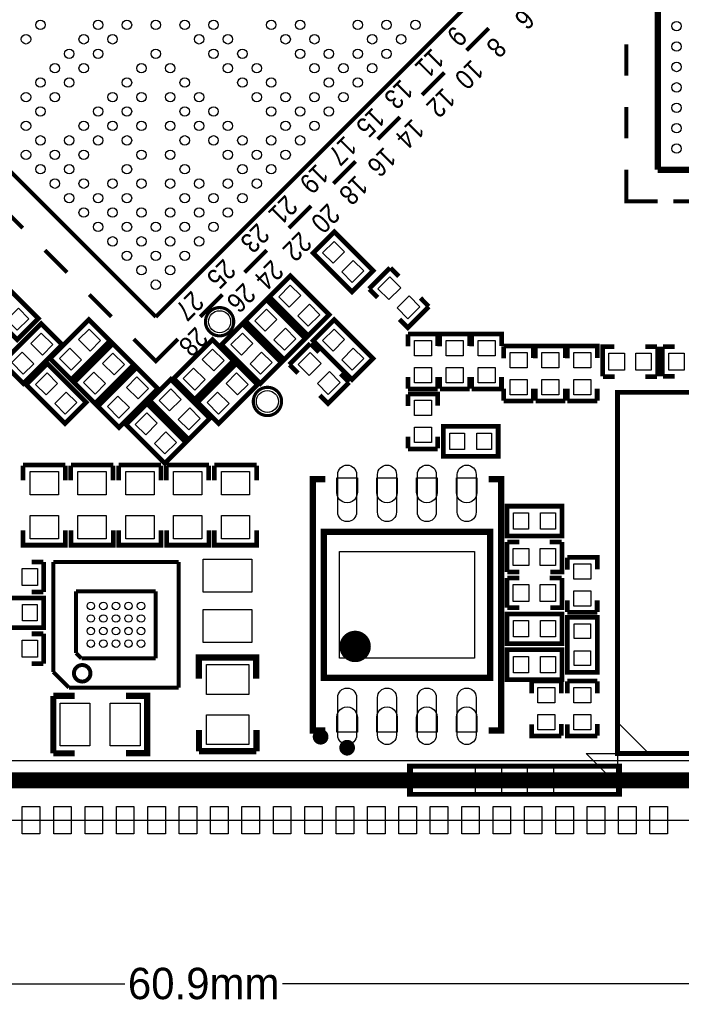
# Model space of a CAD drawing. Extents: x -7 to 161, y -5 to 58.
# Tile 3 of 13: x 25 to 46, y -5 to 26. Entities that reach past the tile are written whole.
import ezdxf

# ---------------------------------------------------------------- set-up
doc = ezdxf.new("R2010")
doc.units = 0
doc.header["$MEASUREMENT"] = 0
doc.layers.get('0').update_dxf_attribs({"linetype": 'CONTINUOUS'})
doc.layers.get('Defpoints').update_dxf_attribs({"linetype": 'CONTINUOUS'})
for name, color, linetype in [('BG_OUTLINE', 6, 'CONTINUOUS'), ('BG_SILKSCREEN_TOP', 7, 'CONTINUOUS'), ('PG_SILKSCREEN_TOP', 7, 'CONTINUOUS'), ('PIN_TOP', 3, 'CONTINUOUS')]:
    doc.layers.add(name, color=color, linetype=linetype)
doc.dimstyles.get("Standard").update_dxf_attribs({"dimtxt": 0.18, "dimasz": 0.18, "dimexe": 0.18, "dimexo": 0.0625, "dimgap": 0.09, "dimtad": 0, "dimtih": 1, "dimtoh": 1, "dimdec": 4, "dimzin": 0, "dimdsep": 46, "dimtxsty": 'STANDARD', "dimcen": 0.09, "dimadec": 0, "dimazin": 0, "dimtfac": 1, "dimtdec": 4, "dimtofl": 0, "dimtmove": 0, "dimatfit": 3, "dimfxl": 1, "dimtolj": 1, "dimtzin": 0, "dimarcsym": 0})

# ---------------------------------------------------------------- blocks, each defined once
blk = doc.blocks.new('*D9')
at = {"color": 0, "linetype": 'Continuous', "lineweight": -2, "transparency": 16777216}
for p, q in [((0.508, 0.446), (0.508, -4.879)), ((61.468, 0.446), (61.468, -4.879)), ((3.508, -4.699), (28.481, -4.699)), ((58.468, -4.699), (33.495, -4.699))]:
    blk.add_line(p, q, dxfattribs=at)
at = {"color": 0, "linetype": 'Continuous', "transparency": 16777216}
for points in [[(3.508, -4.199), (3.508, -5.199), (0.508, -4.699)], [(58.468, -4.199), (58.468, -5.199), (61.468, -4.699)]]:
    blk.add_solid(points, dxfattribs=at)
at = {"layer": 'Defpoints', "color": 0, "linetype": 'Continuous', "transparency": 16777216}
for p in [(0.508, 0.508), (61.468, 0.508), (61.468, -4.699)]:
    blk.add_point(p, dxfattribs=at)
at = {"color": 0, "linetype": 'Continuous', "transparency": 16777216, "insert": (30.988, -4.699), "char_height": 1, "attachment_point": 5}
blk.add_mtext('\\A1;60.9mm', dxfattribs=at)

msp = doc.modelspace()

# ---------------------------------------------------------------- linework, layer by layer
at = {"layer": 'BG_OUTLINE'}
msp.add_lwpolyline([(0.508, 0.508), (61.468, 0.508), (61.468, 47.244), (0.508, 47.244), (0.508, 0.508)], dxfattribs=at)
at = {"layer": 'BG_SILKSCREEN_TOP', "const_width": 0.508}
msp.add_lwpolyline([(1.778, 1.778), (60.198, 1.778), (60.198, 45.974), (1.778, 45.974), (1.778, 1.778)], dxfattribs=at)
at = {"layer": 'BG_SILKSCREEN_TOP'}
msp.add_lwpolyline([(2.413, 2.413), (59.563, 2.413), (59.563, 45.339), (2.413, 45.339), (2.413, 2.413)], dxfattribs=at)
at = {"layer": 'PG_SILKSCREEN_TOP'}
for points, const_width in [([(45.45559, 21.22043), (45.45559, 36.22065)], 0.1999), ([(29.464, 16.53692), (16.02892, 29.972)], 0.127), ([(42.61282, 29.68549), (29.464, 16.53692)], 0.127), ([(40.07079, 25.72944), (39.36365, 25.0223)], 0.127), ([(44.45559, 24.22042), (44.45559, 25.22042)], 0.127), ([(38.65651, 24.31517), (37.94938, 23.60803)], 0.127), ([(44.45559, 22.22043), (44.45559, 23.22043)], 0.127), ([(37.24224, 22.90089), (36.53511, 22.19376)], 0.127), ([(35.82797, 21.48662), (35.12083, 20.77949)], 0.127), ([(45.45559, 20.22043), (44.45559, 20.22043), (44.45559, 21.22043)], 0.127), ([(55.45557, 21.22043), (45.45559, 21.22043)], 0.1999), ([(24.5143, 20.07235), (25.22144, 19.36521)], 0.127), ([(34.4137, 20.07235), (33.70656, 19.36521)], 0.127), ([(45.95546, 20.22043), (46.95546, 20.22043)], 0.127), ([(35.20313, 19.1897), (36.38753, 18.00504), (35.71596, 17.33347), (34.47847, 18.57096), (35.15004, 19.24253), (35.20313, 19.1897)], 0.15011), ([(25.92857, 18.65808), (26.63546, 17.95094)], 0.127), ([(32.99943, 18.65808), (32.29254, 17.95094)], 0.127), ([(33.80613, 17.7927), (34.99053, 16.60804), (34.31896, 15.93647), (33.08147, 17.17396), (33.75304, 17.84553), (33.80613, 17.7927)], 0.15011), ([(36.92804, 18.09953), (36.25647, 17.42796)], 0.15011), ([(37.20414, 17.82572), (36.93897, 18.0909)], 0.15011), ([(24.99487, 15.8623), (23.81047, 17.04696), (24.48204, 17.71853), (25.71953, 16.48104), (25.04796, 15.80947), (24.99487, 15.8623)], 0.15011), ([(27.34259, 17.24381), (28.04973, 16.53692)], 0.127), ([(31.58541, 17.24381), (30.87827, 16.53692)], 0.127), ([(36.53257, 17.15389), (36.26739, 17.41907)], 0.15011), ([(33.04413, 17.0307), (34.22853, 15.84604), (33.55696, 15.17447), (32.31947, 16.41196), (32.99104, 17.08353), (33.04413, 17.0307)], 0.15011), ([(38.16553, 16.86204), (37.49396, 16.19047), (37.22878, 16.45539)], 0.15011), ([(38.15867, 16.87119), (37.89375, 17.13611)], 0.15011), ([(24.6253, 15.13713), (25.80996, 16.32153), (26.48153, 15.64996), (25.24404, 14.41247), (24.57247, 15.08404), (24.6253, 15.13713)], 0.15011), ([(26.1493, 15.26413), (27.33396, 16.44853), (28.00553, 15.77696), (26.76804, 14.53947), (26.09647, 15.21104), (26.1493, 15.26413)], 0.15011), ([(32.74187, 14.4653), (31.55747, 15.64996), (32.22904, 16.32153), (33.46653, 15.08404), (32.79496, 14.41247), (32.74187, 14.4653)], 0.15011), ([(35.66287, 14.5923), (34.47847, 15.77696), (35.15004, 16.44853), (36.38753, 15.21104), (35.71596, 14.53947), (35.66287, 14.5923)], 0.15011), ([(37.4965, 15.97685), (37.4965, 15.60195)], 0.15011), ([(37.49802, 15.98803), (38.44798, 15.98803), (38.44798, 15.61313)], 0.15011), ([(38.5125, 15.97685), (38.5125, 15.60195)], 0.15011), ([(38.51402, 15.98803), (39.46398, 15.98803), (39.46398, 15.61313)], 0.15011), ([(39.5285, 15.97685), (39.5285, 15.60195)], 0.15011), ([(39.53002, 15.98803), (40.47998, 15.98803), (40.47998, 15.61313)], 0.15011), ([(26.9113, 14.50213), (28.09596, 15.68653), (28.76753, 15.01496), (27.53004, 13.77747), (26.85847, 14.44904), (26.9113, 14.50213)], 0.15011), ([(30.17114, 15.82979), (29.464, 15.12265), (28.75686, 15.82979)], 0.127), ([(31.8897, 15.08887), (30.70504, 13.90447), (30.03347, 14.57604), (31.27096, 15.81353), (31.94253, 15.14196), (31.8897, 15.08887)], 0.15011), ([(34.38804, 15.68653), (33.71647, 15.01496)], 0.15011), ([(34.66414, 15.41272), (34.39897, 15.6779)], 0.15011), ([(40.54602, 15.60703), (41.49598, 15.60703), (41.49598, 15.23213)], 0.15011), ([(41.56202, 15.60703), (42.51198, 15.60703), (42.51198, 15.23213)], 0.15011), ([(42.57802, 15.60703), (43.52798, 15.60703), (43.52798, 15.23213)], 0.15011), ([(40.5445, 15.59585), (40.5445, 15.22095)], 0.15011), ([(41.5605, 15.5956), (41.5605, 15.22095)], 0.15011), ([(42.5765, 15.5956), (42.5765, 15.22095)], 0.15011), ([(43.70197, 14.63802), (43.70197, 15.58798), (44.07687, 15.58798)], 0.15011), ([(45.06316, 15.58646), (45.43806, 15.58646)], 0.15011), ([(45.45203, 14.63802), (45.45203, 15.58798)], 0.15011), ([(45.60697, 15.58798), (45.60697, 14.63802)], 0.15011), ([(45.99584, 15.5895), (45.62094, 15.5895)], 0.15011), ([(26.51887, 13.1953), (25.33447, 14.37996), (26.00604, 15.05153), (27.24353, 13.81404), (26.57196, 13.14247), (26.51887, 13.1953)], 0.15011), ([(30.8483, 13.86713), (32.03296, 15.05153), (32.70453, 14.37996), (31.46704, 13.14247), (30.79547, 13.81404), (30.8483, 13.86713)], 0.15011), ([(33.99257, 14.74089), (33.72739, 15.00607)], 0.15011), ([(29.4767, 14.19987), (28.29204, 13.01547), (27.62047, 13.68704), (28.85796, 14.92453), (29.52953, 14.25296), (29.4767, 14.19987)], 0.15011), ([(35.61867, 14.45819), (35.35375, 14.72311)], 0.15011), ([(29.99613, 14.4907), (31.18053, 13.30604), (30.50896, 12.63447), (29.27147, 13.87196), (29.94304, 14.54353), (29.99613, 14.4907)], 0.15011), ([(35.62553, 14.44904), (34.95396, 13.77747), (34.68878, 14.04239)], 0.15011), ([(37.4965, 14.62684), (37.4965, 14.25194)], 0.15011), ([(38.44646, 14.62684), (38.44646, 14.25194)], 0.15011), ([(38.5125, 14.62684), (38.5125, 14.25194)], 0.15011), ([(39.46246, 14.62684), (39.46246, 14.25194)], 0.15011), ([(39.5285, 14.62684), (39.5285, 14.25194)], 0.15011), ([(40.47846, 14.62684), (40.47846, 14.25194)], 0.15011), ([(43.71315, 14.6365), (44.08805, 14.6365)], 0.15011), ([(45.06316, 14.6365), (45.43806, 14.6365)], 0.15011), ([(45.99584, 14.63954), (45.62094, 14.63954)], 0.15011), ([(37.4965, 14.0716), (37.4965, 13.69695)], 0.15011), ([(37.49802, 14.23797), (38.44798, 14.23797)], 0.15011), ([(37.49802, 14.08303), (38.44798, 14.08303), (38.44798, 13.70813)], 0.15011), ([(38.51402, 14.23797), (39.46398, 14.23797)], 0.15011), ([(39.53002, 14.23797), (40.47998, 14.23797)], 0.15011), ([(40.5445, 14.24584), (40.5445, 13.87094)], 0.15011), ([(41.49446, 14.24584), (41.49446, 13.87094)], 0.15011), ([(41.5605, 14.24584), (41.5605, 13.87069)], 0.15011), ([(42.51046, 14.2461), (42.51046, 13.87094)], 0.15011), ([(42.5765, 14.24584), (42.5765, 13.87069)], 0.15011), ([(43.52646, 14.2461), (43.52646, 13.87094)], 0.15011), ([(57.17311, 2.63195), (57.17311, 14.13205), (44.17289, 14.13205), (44.17289, 2.63195), (57.17311, 2.63195)], 0.15189), ([(29.23413, 13.7287), (30.41853, 12.54404), (29.74696, 11.87247), (28.50947, 13.10996), (29.18104, 13.78153), (29.23413, 13.7287)], 0.15011), ([(40.54602, 13.85697), (41.49598, 13.85697)], 0.15011), ([(41.56202, 13.85697), (42.51198, 13.85697)], 0.15011), ([(42.57802, 13.85697), (43.52798, 13.85697)], 0.15011), ([(38.6969, 13.04798), (40.37203, 13.04798), (40.37203, 12.09802), (38.62197, 12.09802), (38.62197, 13.04798), (38.6969, 13.04798)], 0.15011), ([(37.4965, 12.72184), (37.4965, 12.34669)], 0.15011), ([(38.44646, 12.7221), (38.44646, 12.34694)], 0.15011), ([(37.49802, 12.33297), (38.44798, 12.33297)], 0.15011), ([(25.2283, 11.80109), (25.2283, 11.32611)], 0.15011), ([(25.23312, 11.81608), (26.58288, 11.81608)], 0.15011), ([(26.57831, 11.32611), (26.57831, 11.80109)], 0.15011), ([(26.7523, 11.80109), (26.7523, 11.32611)], 0.15011), ([(26.75712, 11.81608), (28.10688, 11.81608)], 0.15011), ([(28.10231, 11.32611), (28.10231, 11.80109)], 0.15011), ([(28.2763, 11.80109), (28.2763, 11.32611)], 0.15011), ([(28.28112, 11.81608), (29.63088, 11.81608)], 0.15011), ([(29.62631, 11.32611), (29.62631, 11.80109)], 0.15011), ([(29.8003, 11.80109), (29.8003, 11.32611)], 0.15011), ([(29.80512, 11.81608), (31.15488, 11.81608)], 0.15011), ([(31.15031, 11.32611), (31.15031, 11.80109)], 0.15011), ([(31.3243, 11.80109), (31.3243, 11.32611)], 0.15011), ([(31.32912, 11.81608), (32.67888, 11.81608)], 0.15011), ([(32.67431, 11.32611), (32.67431, 11.80109)], 0.15011), ([(34.86506, 3.36601), (34.46501, 3.36601), (34.46501, 11.36599), (34.86506, 11.36599)], 0.1999), ([(40.06494, 3.36601), (40.46499, 3.36601), (40.46499, 11.36599), (40.06494, 11.36599)], 0.1999), ([(40.7289, 10.50798), (42.40403, 10.50798), (42.40403, 9.55802), (40.65397, 9.55802), (40.65397, 10.50798), (40.7289, 10.50798)], 0.15011), ([(25.23312, 9.7409), (25.23312, 9.26592), (26.58288, 9.26592), (26.58288, 9.7409)], 0.15011), ([(26.75712, 9.7409), (26.75712, 9.26592), (28.10688, 9.26592), (28.10688, 9.7409)], 0.15011), ([(28.28112, 9.7409), (28.28112, 9.26592), (29.63088, 9.26592), (29.63088, 9.7409)], 0.15011), ([(29.80512, 9.7409), (29.80512, 9.26592), (31.15488, 9.26592), (31.15488, 9.7409)], 0.15011), ([(31.32912, 9.7409), (31.32912, 9.26592), (32.67888, 9.26592), (32.67888, 9.7409)], 0.15011), ([(40.11498, 5.04088), (34.81502, 5.04088), (34.81502, 9.69112), (40.11498, 9.69112), (40.11498, 5.04088)], 0.1999), ([(40.65397, 9.36498), (40.65397, 8.41502)], 0.15011), ([(41.04284, 9.3665), (40.66794, 9.3665)], 0.15011), ([(42.39285, 9.3665), (42.01795, 9.3665)], 0.15011), ([(42.40403, 9.36498), (42.40403, 8.41502), (42.02913, 8.41502)], 0.15011), ([(25.50516, 8.72846), (25.88006, 8.72846)], 0.15011), ([(25.89403, 7.78002), (25.89403, 8.72998)], 0.15011), ([(26.194, 8.731), (30.194, 8.731)], 0.127), ([(26.194, 5.23088), (26.194, 8.731)], 0.127), ([(30.194, 8.731), (30.194, 4.731)], 0.127), ([(42.5765, 8.86485), (42.5765, 8.48995)], 0.15011), ([(42.57802, 8.87603), (43.52798, 8.87603), (43.52798, 8.50113)], 0.15011), ([(41.04284, 8.41654), (40.66794, 8.41654)], 0.15011), ([(40.65397, 8.22198), (40.65397, 7.27202)], 0.15011), ([(41.04284, 8.2235), (40.66794, 8.2235)], 0.15011), ([(42.39285, 8.2235), (42.01795, 8.2235)], 0.15011), ([(42.40403, 8.22198), (42.40403, 7.27202), (42.02913, 7.27202)], 0.15011), ([(25.50516, 7.7785), (25.88006, 7.7785)], 0.15011), ([(26.924, 7.80136), (29.464, 7.80136)], 0.127), ([(26.924, 5.83387), (26.924, 7.80136)], 0.127), ([(29.464, 7.80136), (29.464, 5.66064)], 0.127), ([(24.2189, 7.58698), (25.89403, 7.58698), (25.89403, 6.63702), (24.14397, 6.63702), (24.14397, 7.58698), (24.2189, 7.58698)], 0.15011), ([(42.5765, 7.51484), (42.5765, 7.13994)], 0.15011), ([(43.52646, 7.51484), (43.52646, 7.13994)], 0.15011), ([(41.04284, 7.27354), (40.66794, 7.27354)], 0.15011), ([(40.7289, 7.07898), (42.40403, 7.07898), (42.40403, 6.12902), (40.65397, 6.12902), (40.65397, 7.07898), (40.7289, 7.07898)], 0.15011), ([(42.57802, 7.12597), (43.52798, 7.12597)], 0.15011), ([(42.57802, 5.2959), (42.57802, 6.97103), (43.52798, 6.97103), (43.52798, 5.22097), (42.57802, 5.22097), (42.57802, 5.2959)], 0.15011), ([(25.50516, 6.44246), (25.88006, 6.44246)], 0.15011), ([(25.89403, 5.49402), (25.89403, 6.44398)], 0.15011), ([(40.7289, 5.93598), (42.40403, 5.93598), (42.40403, 4.98602), (40.65397, 4.98602), (40.65397, 5.93598), (40.7289, 5.93598)], 0.15011), ([(27.09672, 5.6609), (26.924, 5.83387)], 0.127), ([(29.464, 5.66064), (27.09672, 5.6609)], 0.127), ([(32.6644, 5.01599), (32.6644, 5.69112), (30.8356, 5.69112), (30.8356, 5.01599)], 0.1999), ([(25.50516, 5.4925), (25.88006, 5.4925)], 0.15011), ([(26.69388, 4.731), (26.194, 5.23088)], 0.127), ([(30.194, 4.731), (26.69388, 4.731)], 0.127), ([(42.38498, 4.93903), (41.43502, 4.93903)], 0.15011), ([(41.43654, 4.55016), (41.43654, 4.92506)], 0.15011), ([(42.3865, 4.55016), (42.3865, 4.92506)], 0.15011), ([(43.52798, 4.93903), (42.57802, 4.93903)], 0.15011), ([(42.57954, 4.55016), (42.57954, 4.92506)], 0.15011), ([(43.5295, 4.55016), (43.5295, 4.92506)], 0.15011), ([(26.87447, 4.46608), (26.19908, 4.46608)], 0.1999), ([(26.19908, 4.46608), (26.19908, 2.63728)], 0.1999), ([(28.51099, 2.6416), (29.18612, 2.6416), (29.18612, 4.4704), (28.51099, 4.4704)], 0.1999), ([(30.83992, 3.37947), (30.83992, 2.70408)], 0.1999), ([(32.66872, 2.70408), (32.66897, 3.37922)], 0.1999), ([(42.38498, 3.18897), (41.43502, 3.18897), (41.43502, 3.56387)], 0.15011), ([(42.3865, 3.20015), (42.3865, 3.57505)], 0.15011), ([(43.52798, 3.18897), (42.57802, 3.18897), (42.57802, 3.56387)], 0.15011), ([(43.5295, 3.20015), (43.5295, 3.57505)], 0.15011), ([(26.19908, 2.63728), (26.87422, 2.63703)], 0.1999), ([(30.83992, 2.70408), (32.66872, 2.70408)], 0.1999), ([(37.54399, 2.22809), (44.24401, 2.22809), (44.24401, 1.32791), (37.54399, 1.32791), (37.54399, 2.22809)], 0.15011)]:
    msp.add_lwpolyline(points, dxfattribs=dict(at, const_width=const_width))
for points, const_width in [([(31.94609, 16.383, 1), (31.04591, 16.383, 1), (31.94609, 16.383)], 0.10008), ([(33.47009, 13.843, 1), (32.56991, 13.843, 1), (33.47009, 13.843)], 0.10008), ([(36.06495, 6.04088, 0.999964), (35.56508, 6.04114, 1.000036), (36.06495, 6.04088)], 0.50013), ([(27.38069, 5.18643, 1), (26.85542, 5.18643, 1), (27.38069, 5.18643)], 0.127), ([(34.84016, 3.16611, 1.000135), (34.58972, 3.16586, 0.999865), (34.84016, 3.16611)], 0.24994), ([(35.68497, 2.8161, 1.000232), (35.43503, 2.81584, 0.999768), (35.68497, 2.8161)], 0.24994)]:
    msp.add_lwpolyline(points, format="xyb", dxfattribs=dict(at, const_width=const_width))
for points in [[(44.17289, 2.63195), (44.17289, 3.63195), (45.17288, 2.63195)], [(44.17289, 2.63195), (44.17289, 1.63195), (43.17289, 2.63195)]]:
    msp.add_lwpolyline(points, close=True, dxfattribs=at)
at = {"layer": 'PIN_TOP'}
for points in [[(35.11127, 18.24208), (34.779, 18.57435), (35.14665, 18.942), (35.47892, 18.60973)], [(35.71935, 17.634), (35.38708, 17.96627), (35.75473, 18.33392), (36.087, 18.00165)], [(36.92465, 17.81319), (37.27111, 17.46673), (36.88927, 17.08489), (36.54281, 17.43135)], [(33.71427, 16.84508), (33.382, 17.17735), (33.74965, 17.545), (34.08192, 17.21273)], [(34.32235, 16.237), (33.99008, 16.56927), (34.35773, 16.93692), (34.69, 16.60465)], [(37.53273, 17.20511), (37.87919, 16.85865), (37.49735, 16.47681), (37.15089, 16.82327)], [(25.08673, 16.80992), (25.419, 16.47765), (25.05135, 16.11), (24.71908, 16.44227)], [(32.95227, 16.08308), (32.62, 16.41535), (32.98765, 16.783), (33.31992, 16.45073)], [(26.181, 15.65335), (25.84873, 15.32108), (25.48108, 15.68873), (25.81335, 16.021)], [(27.705, 15.78035), (27.37273, 15.44808), (27.00508, 15.81573), (27.33735, 16.148)], [(32.22565, 16.021), (32.55792, 15.68873), (32.19027, 15.32108), (31.858, 15.65335)], [(33.56035, 15.475), (33.22808, 15.80727), (33.59573, 16.17492), (33.928, 15.84265)], [(35.14665, 16.148), (35.47892, 15.81573), (35.11127, 15.44808), (34.779, 15.78035)], [(37.703, 15.29791), (37.703, 15.78788), (38.243, 15.78788), (38.243, 15.29791)], [(38.719, 15.29791), (38.719, 15.78788), (39.259, 15.78788), (39.259, 15.29791)], [(39.735, 15.29791), (39.735, 15.78788), (40.275, 15.78788), (40.275, 15.29791)], [(25.57292, 15.04527), (25.24065, 14.713), (24.873, 15.08065), (25.20527, 15.41292)], [(27.09692, 15.17227), (26.76465, 14.84), (26.397, 15.20765), (26.72927, 15.53992)], [(28.467, 15.01835), (28.13473, 14.68608), (27.76708, 15.05373), (28.09935, 15.386)], [(30.94208, 15.18073), (31.27435, 15.513), (31.642, 15.14535), (31.30973, 14.81308)], [(32.83373, 15.41292), (33.166, 15.08065), (32.79835, 14.713), (32.46608, 15.04527)], [(34.38465, 15.40019), (34.73111, 15.05373), (34.34927, 14.67189), (34.00281, 15.01835)], [(35.75473, 15.53992), (36.087, 15.20765), (35.71935, 14.84), (35.38708, 15.17227)], [(40.751, 14.91691), (40.751, 15.40688), (41.291, 15.40688), (41.291, 14.91691)], [(41.767, 14.91691), (41.767, 15.40688), (42.307, 15.40688), (42.307, 14.91691)], [(42.783, 14.91691), (42.783, 15.40688), (43.323, 15.40688), (43.323, 14.91691)], [(44.39196, 14.843), (43.90199, 14.843), (43.90199, 15.383), (44.39196, 15.383)], [(45.252, 14.843), (44.76204, 14.843), (44.76204, 15.383), (45.252, 15.383)], [(45.807, 15.383), (46.29696, 15.383), (46.29696, 14.843), (45.807, 14.843)], [(26.00265, 14.751), (26.33492, 14.41873), (25.96727, 14.05108), (25.635, 14.38335)], [(27.85892, 14.41027), (27.52665, 14.078), (27.159, 14.44565), (27.49127, 14.77792)], [(30.334, 14.57265), (30.66627, 14.90492), (31.03392, 14.53727), (30.70165, 14.205)], [(32.404, 14.38335), (32.07173, 14.05108), (31.70408, 14.41873), (32.03635, 14.751)], [(34.99273, 14.79211), (35.33919, 14.44565), (34.95735, 14.06381), (34.61089, 14.41027)], [(37.703, 14.43787), (37.703, 14.92783), (38.243, 14.92783), (38.243, 14.43787)], [(38.719, 14.43787), (38.719, 14.92783), (39.259, 14.92783), (39.259, 14.43787)], [(39.735, 14.43787), (39.735, 14.92783), (40.275, 14.92783), (40.275, 14.43787)], [(28.52908, 14.29173), (28.86135, 14.624), (29.229, 14.25635), (28.89673, 13.92408)], [(40.751, 14.05687), (40.751, 14.54683), (41.291, 14.54683), (41.291, 14.05687)], [(41.767, 14.05687), (41.767, 14.54683), (42.307, 14.54683), (42.307, 14.05687)], [(42.783, 14.05687), (42.783, 14.54683), (43.323, 14.54683), (43.323, 14.05687)], [(26.61073, 14.14292), (26.943, 13.81065), (26.57535, 13.443), (26.24308, 13.77527)], [(29.90427, 13.54308), (29.572, 13.87535), (29.93965, 14.243), (30.27192, 13.91073)], [(31.79592, 13.77527), (31.46365, 13.443), (31.096, 13.81065), (31.42827, 14.14292)], [(27.921, 13.68365), (28.25327, 14.01592), (28.62092, 13.64827), (28.28865, 13.316)], [(37.703, 13.39291), (37.703, 13.88288), (38.243, 13.88288), (38.243, 13.39291)], [(30.51235, 12.935), (30.18008, 13.26727), (30.54773, 13.63492), (30.88, 13.30265)], [(29.14227, 12.78108), (28.81, 13.11335), (29.17765, 13.481), (29.50992, 13.14873)], [(29.75035, 12.173), (29.41808, 12.50527), (29.78573, 12.87292), (30.118, 12.54065)], [(37.703, 12.53287), (37.703, 13.02283), (38.243, 13.02283), (38.243, 12.53287)], [(39.30193, 12.31303), (38.83203, 12.31303), (38.83203, 12.83297), (39.30193, 12.83297)], [(40.16197, 12.31303), (39.69207, 12.31303), (39.69207, 12.83297), (40.16197, 12.83297)], [(26.35796, 11.61605), (26.35796, 10.86599), (25.45804, 10.86599), (25.45804, 11.61605)], [(27.88196, 11.61605), (27.88196, 10.86599), (26.98204, 10.86599), (26.98204, 11.61605)], [(29.40596, 11.61605), (29.40596, 10.86599), (28.50604, 10.86599), (28.50604, 11.61605)], [(30.92996, 11.61605), (30.92996, 10.86599), (30.03004, 10.86599), (30.03004, 11.61605)], [(32.45396, 11.61605), (32.45396, 10.86599), (31.55404, 10.86599), (31.55404, 11.61605)], [(26.35796, 10.21601), (26.35796, 9.46594), (25.45804, 9.46594), (25.45804, 10.21601)], [(27.88196, 10.21601), (27.88196, 9.46594), (26.98204, 9.46594), (26.98204, 10.21601)], [(29.40596, 10.21601), (29.40596, 9.46594), (28.50604, 9.46594), (28.50604, 10.21601)], [(30.92996, 10.21601), (30.92996, 9.46594), (30.03004, 9.46594), (30.03004, 10.21601)], [(32.45396, 10.21601), (32.45396, 9.46594), (31.55404, 9.46594), (31.55404, 10.21601)], [(41.33393, 9.77303), (40.86403, 9.77303), (40.86403, 10.29297), (41.33393, 10.29297)], [(42.19397, 9.77303), (41.72407, 9.77303), (41.72407, 10.29297), (42.19397, 10.29297)], [(40.85399, 9.16), (41.34396, 9.16), (41.34396, 8.62), (40.85399, 8.62)], [(41.71404, 9.16), (42.20401, 9.16), (42.20401, 8.62), (41.71404, 8.62)], [(32.52495, 8.81812), (32.52495, 7.76808), (30.97505, 7.76808), (30.97505, 8.81812)], [(39.61498, 9.06602), (39.61498, 5.66598), (35.31502, 5.66598), (35.31502, 9.06602)], [(25.69401, 7.985), (25.20404, 7.985), (25.20404, 8.525), (25.69401, 8.525)], [(42.783, 8.18591), (42.783, 8.67588), (43.323, 8.67588), (43.323, 8.18591)], [(40.85399, 8.017), (41.34396, 8.017), (41.34396, 7.477), (40.85399, 7.477)], [(41.71404, 8.017), (42.20401, 8.017), (42.20401, 7.477), (41.71404, 7.477)], [(42.783, 7.32587), (42.783, 7.81583), (43.323, 7.81583), (43.323, 7.32587)], [(25.68397, 6.85203), (25.21407, 6.85203), (25.21407, 7.37197), (25.68397, 7.37197)], [(32.52495, 7.21792), (32.52495, 6.16788), (30.97505, 6.16788), (30.97505, 7.21792)], [(41.33393, 6.34403), (40.86403, 6.34403), (40.86403, 6.86397), (41.33393, 6.86397)], [(42.19397, 6.34403), (41.72407, 6.34403), (41.72407, 6.86397), (42.19397, 6.86397)], [(43.31297, 6.76097), (43.31297, 6.29107), (42.79303, 6.29107), (42.79303, 6.76097)], [(25.69401, 5.699), (25.20404, 5.699), (25.20404, 6.239), (25.69401, 6.239)], [(41.33393, 5.20103), (40.86403, 5.20103), (40.86403, 5.72097), (41.33393, 5.72097)], [(42.19397, 5.20103), (41.72407, 5.20103), (41.72407, 5.72097), (42.19397, 5.72097)], [(43.31297, 5.90093), (43.31297, 5.43103), (42.79303, 5.43103), (42.79303, 5.90093)], [(31.07487, 4.51612), (31.07487, 5.46608), (32.42488, 5.46608), (32.42488, 4.51612)], [(42.18, 4.739), (42.18, 4.24904), (41.64, 4.24904), (41.64, 4.739)], [(43.323, 4.739), (43.323, 4.24904), (42.783, 4.24904), (42.783, 4.739)], [(26.41092, 4.231), (27.36088, 4.231), (27.36088, 2.88099), (26.41092, 2.88099)], [(28.01112, 4.231), (28.96108, 4.231), (28.96108, 2.88099), (28.01112, 2.88099)], [(31.07487, 2.91592), (31.07487, 3.86588), (32.42488, 3.86588), (32.42488, 2.91592)], [(42.18, 3.87896), (42.18, 3.38899), (41.64, 3.38899), (41.64, 3.87896)], [(43.323, 3.87896), (43.323, 3.38899), (42.783, 3.38899), (42.783, 3.87896)], [(39.64407, 1.37795), (37.64407, 1.37795), (37.64407, 2.17805), (39.64407, 2.17805)], [(40.49395, 1.37795), (40.49395, 2.17805), (41.29405, 2.17805), (41.29405, 1.37795)], [(44.14393, 1.37795), (42.14393, 1.37795), (42.14393, 2.17805), (44.14393, 2.17805)], [(25.20975, 0.07696), (25.20975, 0.93904), (25.76855, 0.93904), (25.76855, 0.07696)], [(26.20975, 0.07696), (26.20975, 0.93904), (26.76855, 0.93904), (26.76855, 0.07696)], [(27.20975, 0.07696), (27.20975, 0.93904), (27.76855, 0.93904), (27.76855, 0.07696)], [(28.20975, 0.07696), (28.20975, 0.93904), (28.76855, 0.93904), (28.76855, 0.07696)], [(29.20975, 0.07696), (29.20975, 0.93904), (29.76855, 0.93904), (29.76855, 0.07696)], [(30.20974, 0.07696), (30.20974, 0.93904), (30.76854, 0.93904), (30.76854, 0.07696)], [(31.20974, 0.07696), (31.20974, 0.93904), (31.76854, 0.93904), (31.76854, 0.07696)], [(32.20974, 0.07696), (32.20974, 0.93904), (32.76854, 0.93904), (32.76854, 0.07696)], [(33.20974, 0.07696), (33.20974, 0.93904), (33.76854, 0.93904), (33.76854, 0.07696)], [(34.20974, 0.07696), (34.20974, 0.93904), (34.76854, 0.93904), (34.76854, 0.07696)], [(35.20973, 0.07696), (35.20973, 0.93904), (35.76853, 0.93904), (35.76853, 0.07696)], [(36.20973, 0.07696), (36.20973, 0.93904), (36.76853, 0.93904), (36.76853, 0.07696)], [(37.20973, 0.07696), (37.20973, 0.93904), (37.76853, 0.93904), (37.76853, 0.07696)], [(38.20973, 0.07696), (38.20973, 0.93904), (38.76853, 0.93904), (38.76853, 0.07696)], [(39.20973, 0.07696), (39.20973, 0.93904), (39.76853, 0.93904), (39.76853, 0.07696)], [(40.20972, 0.07696), (40.20972, 0.93904), (40.76852, 0.93904), (40.76852, 0.07696)], [(41.20972, 0.07696), (41.20972, 0.93904), (41.76852, 0.93904), (41.76852, 0.07696)], [(42.20972, 0.07696), (42.20972, 0.93904), (42.76852, 0.93904), (42.76852, 0.07696)], [(43.20972, 0.07696), (43.20972, 0.93904), (43.76852, 0.93904), (43.76852, 0.07696)], [(44.20972, 0.07696), (44.20972, 0.93904), (44.76852, 0.93904), (44.76852, 0.07696)], [(45.20971, 0.07696), (45.20971, 0.93904), (45.76851, 0.93904), (45.76851, 0.07696)]]:
    msp.add_lwpolyline(points, close=True, dxfattribs=at)
for points in [[(35.85997, 11.51598), (35.85997, 10.31583, -1), (35.26003, 10.31583), (35.26003, 11.51598, -1)], [(37.12997, 11.51598), (37.12997, 10.31583, -1), (36.53003, 10.31583), (36.53003, 11.51598, -1)], [(38.39997, 11.51598), (38.39997, 10.31583, -1), (37.80003, 10.31583), (37.80003, 11.51598, -1)], [(39.66997, 11.51598), (39.66997, 10.31583, -1), (39.07003, 10.31583), (39.07003, 11.51598, -1)], [(35.88512, 11.41603), (35.88512, 10.94105, -1.000215), (35.23488, 10.94105), (35.23488, 11.41603)], [(37.15512, 11.41603), (37.15512, 10.94105, -1.000215), (36.50488, 10.94105), (36.50488, 11.41603)], [(38.42512, 11.41603), (38.42512, 10.94105, -1.000215), (37.77488, 10.94105), (37.77488, 11.41603)], [(39.69512, 11.41603), (39.69512, 10.94105, -1.000215), (39.04488, 10.94105), (39.04488, 11.41603)], [(35.85997, 4.41617), (35.85997, 3.21602, -1), (35.26003, 3.21602), (35.26003, 4.41617, -1)], [(37.12997, 4.41617), (37.12997, 3.21602, -1), (36.53003, 3.21602), (36.53003, 4.41617, -1)], [(38.39997, 4.41617), (38.39997, 3.21602, -1), (37.80003, 3.21602), (37.80003, 4.41617, -1)], [(39.66997, 4.41617), (39.66997, 3.21602, -1), (39.07003, 3.21602), (39.07003, 4.41617, -1)], [(35.23488, 3.31597), (35.23488, 3.79095, -1.000215), (35.88512, 3.79095), (35.88512, 3.31597)], [(36.50488, 3.31597), (36.50488, 3.79095, -1.000215), (37.15512, 3.79095), (37.15512, 3.31597)], [(37.77488, 3.31597), (37.77488, 3.79095, -1.000215), (38.42512, 3.79095), (38.42512, 3.31597)], [(39.04488, 3.31597), (39.04488, 3.79095, -1.000215), (39.69512, 3.79095), (39.69512, 3.31597)]]:
    msp.add_lwpolyline(points, format="xyb", close=True, dxfattribs=at)
for centre, radius in [((25.7871, 25.83536), 0.14999), ((27.62555, 25.83536), 0.14999), ((28.54477, 25.83536), 0.14999), ((29.464, 25.83536), 0.14999), ((30.38323, 25.83536), 0.14999), ((31.30245, 25.83536), 0.14999), ((33.1409, 25.83536), 0.14999), ((34.06038, 25.83561), 0.14999), ((35.89884, 25.83561), 0.14999), ((36.81781, 25.83561), 0.14999), ((37.73703, 25.83561), 0.14999), ((46.05553, 25.79548), 0.14999), ((25.32761, 25.37562), 0.14999), ((27.16606, 25.37562), 0.14999), ((28.08529, 25.37562), 0.14999), ((30.84271, 25.37562), 0.14999), ((31.76194, 25.37562), 0.14999), ((33.60039, 25.37562), 0.14999), ((34.51987, 25.37587), 0.14999), ((36.35832, 25.37587), 0.14999), ((37.27755, 25.37587), 0.14999), ((46.05553, 25.14549), 0.14999), ((26.70632, 24.91613), 0.14999), ((27.62555, 24.91613), 0.14999), ((29.464, 24.91613), 0.14999), ((31.30245, 24.91613), 0.14999), ((32.22168, 24.91613), 0.14999), ((34.06013, 24.91613), 0.14999), ((34.97961, 24.91638), 0.14999), ((35.89884, 24.91638), 0.14999), ((36.81781, 24.91638), 0.14999), ((26.24684, 24.45639), 0.14999), ((27.16606, 24.45639), 0.14999), ((29.00451, 24.45639), 0.14999), ((29.92349, 24.45639), 0.14999), ((31.76194, 24.45639), 0.14999), ((32.68116, 24.45639), 0.14999), ((34.51962, 24.45639), 0.14999), ((35.4391, 24.45664), 0.14999), ((36.35832, 24.45664), 0.14999), ((46.05553, 24.49551), 0.14999), ((25.7871, 23.9969), 0.14999), ((26.70632, 23.9969), 0.14999), ((28.54477, 23.9969), 0.14999), ((30.38323, 23.9969), 0.14999), ((32.22168, 23.9969), 0.14999), ((33.1409, 23.9969), 0.14999), ((34.97936, 23.9969), 0.14999), ((35.89884, 23.99716), 0.14999), ((46.05553, 23.84552), 0.14999), ((25.32761, 23.53716), 0.14999), ((26.24684, 23.53716), 0.14999), ((28.08529, 23.53716), 0.14999), ((29.00451, 23.53716), 0.14999), ((29.92349, 23.53716), 0.14999), ((30.84271, 23.53716), 0.14999), ((32.68116, 23.53716), 0.14999), ((33.60039, 23.53716), 0.14999), ((34.51962, 23.53716), 0.14999), ((35.43884, 23.53716), 0.14999), ((25.7871, 23.07768), 0.14999), ((27.62555, 23.07768), 0.14999), ((28.54477, 23.07768), 0.14999), ((30.38323, 23.07768), 0.14999), ((31.30245, 23.07768), 0.14999), ((33.1409, 23.07768), 0.14999), ((34.06013, 23.07768), 0.14999), ((34.97936, 23.07768), 0.14999), ((46.05553, 23.19553), 0.14999), ((25.32761, 22.61819), 0.14999), ((27.16606, 22.61819), 0.14999), ((28.08529, 22.61819), 0.14999), ((29.00451, 22.61819), 0.14999), ((29.92349, 22.61819), 0.14999), ((30.84271, 22.61819), 0.14999), ((31.76194, 22.61819), 0.14999), ((33.60039, 22.61819), 0.14999), ((34.51962, 22.61819), 0.14999), ((46.05553, 22.54555), 0.14999), ((25.7871, 22.15845), 0.14999), ((26.70632, 22.15845), 0.14999), ((27.62555, 22.15845), 0.14999), ((28.54477, 22.15845), 0.14999), ((30.38323, 22.15845), 0.14999), ((31.30245, 22.15845), 0.14999), ((32.22168, 22.15845), 0.14999), ((33.1409, 22.15845), 0.14999), ((34.06013, 22.15845), 0.14999), ((46.05553, 21.89556), 0.14999), ((25.32761, 21.69897), 0.14999), ((26.24684, 21.69897), 0.14999), ((27.16606, 21.69897), 0.14999), ((29.00451, 21.69897), 0.14999), ((29.92349, 21.69897), 0.14999), ((31.76194, 21.69897), 0.14999), ((32.68116, 21.69897), 0.14999), ((33.60039, 21.69897), 0.14999), ((25.7871, 21.23923), 0.14999), ((26.70632, 21.23923), 0.14999), ((28.54477, 21.23923), 0.14999), ((30.38323, 21.23923), 0.14999), ((32.22168, 21.23923), 0.14999), ((33.1409, 21.23923), 0.14999), ((26.24684, 20.77974), 0.14999), ((27.16606, 20.77974), 0.14999), ((28.08529, 20.77974), 0.14999), ((29.00451, 20.77974), 0.14999), ((29.92349, 20.77974), 0.14999), ((30.84271, 20.77974), 0.14999), ((31.76194, 20.77974), 0.14999), ((32.68116, 20.77974), 0.14999), ((26.70632, 20.32), 0.14999), ((27.62555, 20.32), 0.14999), ((28.54477, 20.32), 0.14999), ((30.38323, 20.32), 0.14999), ((31.30245, 20.32), 0.14999), ((32.22168, 20.32), 0.14999), ((27.16606, 19.86051), 0.14999), ((28.08529, 19.86051), 0.14999), ((29.00451, 19.86051), 0.14999), ((29.92349, 19.86051), 0.14999), ((30.84271, 19.86051), 0.14999), ((31.76194, 19.86051), 0.14999), ((27.62555, 19.40077), 0.14999), ((28.54477, 19.40077), 0.14999), ((29.464, 19.40077), 0.14999), ((30.38323, 19.40077), 0.14999), ((31.30245, 19.40077), 0.14999), ((28.08529, 18.94129), 0.14999), ((29.00451, 18.94129), 0.14999), ((29.92349, 18.94129), 0.14999), ((30.84271, 18.94129), 0.14999), ((28.54477, 18.48155), 0.14999), ((29.464, 18.48155), 0.14999), ((30.38323, 18.48155), 0.14999), ((29.00451, 18.02206), 0.14999), ((29.92349, 18.02206), 0.14999), ((29.464, 17.56232), 0.14999), ((31.496, 16.383), 0.35001), ((33.02, 13.843), 0.35001), ((27.3939, 7.33095), 0.12001), ((27.79395, 7.33095), 0.12001), ((28.194, 7.33095), 0.12001), ((28.59405, 7.33095), 0.12001), ((28.9941, 7.33095), 0.12001), ((27.3939, 6.9309), 0.12001), ((27.79395, 6.9309), 0.12001), ((28.194, 6.9309), 0.12001), ((28.59405, 6.9309), 0.12001), ((28.9941, 6.9309), 0.12001), ((27.3939, 6.5311), 0.12001), ((27.79395, 6.5311), 0.12001), ((28.194, 6.5311), 0.12001), ((28.59405, 6.5311), 0.12001), ((28.9941, 6.5311), 0.12001), ((27.3939, 6.13105), 0.12001), ((27.79395, 6.13105), 0.12001), ((28.194, 6.13105), 0.12001), ((28.59405, 6.13105), 0.12001), ((28.9941, 6.13105), 0.12001)]:
    msp.add_circle(centre, radius, dxfattribs=at)

# ---------------------------------------------------------------- texts
at = {"layer": 'PG_SILKSCREEN_TOP', "width": 0.88}
for s, p in [('6', (41.13835, 26.37993)), ('9', (38.98316, 25.8412)), ('8', (40.2402, 25.48179)), ('11', (38.26459, 25.12263)), ('10', (39.52189, 24.76348)), ('13', (37.27679, 24.13483)), ('12', (38.62375, 23.86533)), ('15', (36.3789, 23.23668)), ('14', (37.63594, 22.87753)), ('17', (35.48075, 22.33879)), ('16', (36.73805, 21.97964)), ('19', (34.58286, 21.44065)), ('18', (35.83991, 21.08149)), ('21', (33.5948, 20.45284)), ('20', (34.94202, 20.1836)), ('23', (32.69691, 19.55495)), ('22', (34.04387, 19.28546)), ('25', (31.623, 18.415)), ('24', (33.14598, 18.38757)), ('26', (32.258, 17.653)), ('27', (30.607, 17.399)), ('28', (30.734, 16.256))]:
    msp.add_text(s, height=0.635, rotation=225, dxfattribs=at).set_placement(p)

# ---------------------------------------------------------------- dimensions: what is measured, and where the dimension line sits
at = {"linetype": 'Continuous'}
dim = msp.add_linear_dim(base=(61.468, -4.69904), p1=(0.508, 0.508), p2=(61.468, 0.508), text='60.9mm', dimstyle='Standard', override={"dimtxt": 1, "dimasz": 3}, dxfattribs=at)
dim.commit()
dim.dimension.update_dxf_attribs({"geometry": '*D9', "text_midpoint": (30.988, -4.69904)})

doc.saveas('drawing.dxf')
